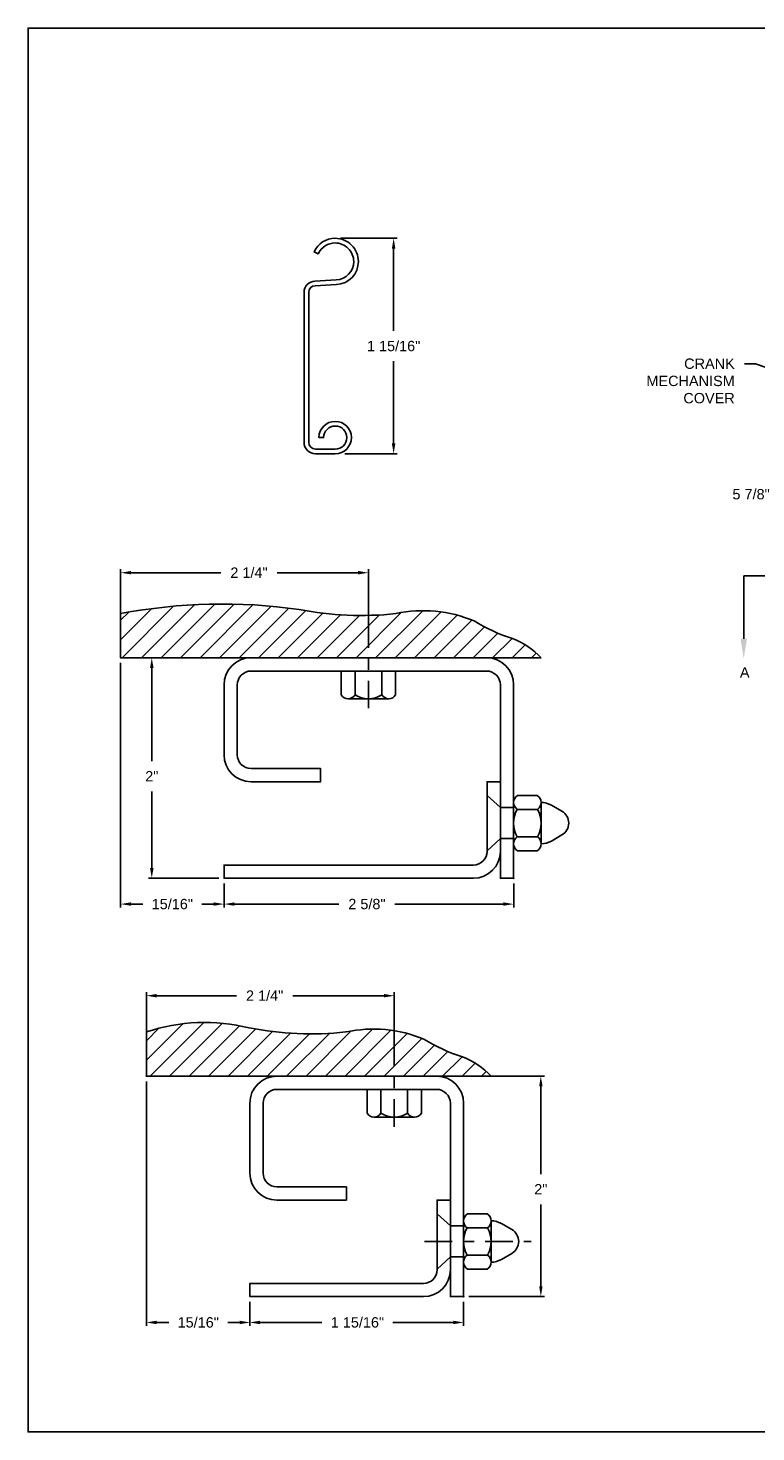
# Model space of a CAD drawing. Header units: inches. Extents: x 169.6 to 213.7, y 214.8 to 266.5.
# Tile 7 of 18: x 169.6 to 176.2, y 234.4 to 247.2. Entities that reach past the tile are written whole.
import ezdxf
from ezdxf import colors
from ezdxf.entities.mleader import LeaderData, LeaderLine
from ezdxf.math import Vec2, Vec3

# ---------------------------------------------------------------- set-up
doc = ezdxf.new("R2010")
doc.units = ezdxf.units.IN
doc.header["$LTSCALE"] = 0.25
doc.header["$MEASUREMENT"] = 0
doc.linetypes.add('CENTER', pattern=[2, 1.25, -0.25, 0.25, -0.25])
for name, color, linetype in [('ANNOTATIONS', 1, 'Continuous'), ('DETAILS', 4, 'Continuous'), ('SECTION CUTS', 6, 'CENTER')]:
    doc.layers.add(name, color=color, linetype=linetype)
doc.styles.add('ARIAL', font='arial.ttf', dxfattribs={"height": 0.09375})
doc.styles.get("Standard").update_dxf_attribs({"font": 'romans.shx'})
doc.dimstyles.new('ARIAL', dxfattribs={"dimtxt": 0.09375, "dimasz": 0.09375, "dimexe": 0.03125, "dimexo": 0.046875, "dimgap": 0.09, "dimtad": 0, "dimtih": 1, "dimtoh": 1, "dimdec": 4, "dimzin": 0, "dimdsep": 46, "dimlunit": 4, "dimtxsty": 'ARIAL', "dimcen": 0.09, "dimadec": 0, "dimazin": 0, "dimtfac": 1, "dimtdec": 4, "dimtix": 1, "dimtofl": 0, "dimtmove": 0, "dimatfit": 3, "dimfxl": 0.18, "dimfrac": 2, "dimtolj": 1, "dimtzin": 0, "dimarcsym": 0})
doc.dimstyles.new('STANDARD$0', dxfattribs={"dimtxt": 0.09375, "dimasz": 0.09375, "dimexe": 0.03125, "dimexo": 0.046875, "dimgap": 0.09, "dimtad": 0, "dimtih": 1, "dimtoh": 1, "dimdec": 4, "dimzin": 0, "dimdsep": 46, "dimtxsty": 'ARIAL', "dimcen": 0.09, "dimadec": 0, "dimazin": 0, "dimtfac": 1, "dimtdec": 4, "dimtofl": 0, "dimtmove": 0, "dimatfit": 1, "dimfxl": 1, "dimtolj": 1, "dimtzin": 0, "dimarcsym": 0})

# ---------------------------------------------------------------- blocks, each defined once
blk = doc.blocks.new('*D47')
at = {"layer": 'ANNOTATIONS', "color": 0, "lineweight": -2, "transparency": 16777216}
for p, q in [((176.583, 243.502), (176.583, 242.921)), ((177.005, 243.011), (177.005, 242.921)), ((176.489, 242.953), (176.395, 242.953)), ((177.098, 242.953), (177.192, 242.953))]:
    blk.add_line(p, q, dxfattribs=at)
at = {"layer": 'ANNOTATIONS', "color": 0, "transparency": 16777216}
for points in [[(176.489, 242.968), (176.489, 242.937), (176.583, 242.953)], [(177.098, 242.968), (177.098, 242.937), (177.005, 242.953)]]:
    blk.add_solid(points, dxfattribs=at)
at = {"layer": 'defpoints', "color": 0, "transparency": 16777216}
for p in [(176.583, 243.549), (177.005, 243.058), (176.583, 242.953)]:
    blk.add_point(p, dxfattribs=at)
at = {"layer": 'ANNOTATIONS', "color": 0, "transparency": 16777216, "insert": (176.142, 242.953), "char_height": 0.0938, "attachment_point": 5, "style": 'ARIAL'}
blk.add_mtext('\\A1;5 7/8"', dxfattribs=at)
blk = doc.blocks.new('*D61')
at = {"layer": 'ANNOTATIONS', "color": 0, "linetype": 'Continuous', "lineweight": -2, "transparency": 16777216}
for p, q in [((170.661, 237.627), (170.661, 235.409)), ((171.599, 235.627), (171.599, 235.409)), ((170.755, 235.44), (170.864, 235.44)), ((171.505, 235.44), (171.398, 235.44))]:
    blk.add_line(p, q, dxfattribs=at)
at = {"layer": 'ANNOTATIONS', "color": 0, "linetype": 'Continuous', "transparency": 16777216}
for points in [[(170.755, 235.456), (170.755, 235.424), (170.661, 235.44)], [(171.505, 235.456), (171.505, 235.424), (171.599, 235.44)]]:
    blk.add_solid(points, dxfattribs=at)
at = {"layer": 'defpoints', "color": 0, "linetype": 'Continuous', "transparency": 16777216}
for p in [(170.661, 237.674), (171.599, 235.674), (171.599, 235.44)]:
    blk.add_point(p, dxfattribs=at)
at = {"layer": 'ANNOTATIONS', "color": 0, "linetype": 'Continuous', "transparency": 16777216, "insert": (171.131, 235.44), "char_height": 0.0938, "attachment_point": 5, "style": 'ARIAL'}
blk.add_mtext('\\A1;15/16"', dxfattribs=at)
blk = doc.blocks.new('*D62')
at = {"layer": 'ANNOTATIONS', "color": 0, "linetype": 'Continuous', "lineweight": -2, "transparency": 16777216}
for p, q in [((171.599, 235.627), (171.599, 235.409)), ((173.536, 235.627), (173.536, 235.409)), ((171.692, 235.44), (172.252, 235.44)), ((173.442, 235.44), (172.895, 235.44))]:
    blk.add_line(p, q, dxfattribs=at)
at = {"layer": 'ANNOTATIONS', "color": 0, "linetype": 'Continuous', "transparency": 16777216}
for points in [[(171.692, 235.456), (171.692, 235.424), (171.599, 235.44)], [(173.442, 235.456), (173.442, 235.424), (173.536, 235.44)]]:
    blk.add_solid(points, dxfattribs=at)
at = {"layer": 'defpoints', "color": 0, "linetype": 'Continuous', "transparency": 16777216}
for p in [(171.599, 235.674), (173.536, 235.674), (171.599, 235.44)]:
    blk.add_point(p, dxfattribs=at)
at = {"layer": 'ANNOTATIONS', "color": 0, "linetype": 'Continuous', "transparency": 16777216, "insert": (172.574, 235.44), "char_height": 0.09375, "attachment_point": 5, "style": 'ARIAL'}
blk.add_mtext('\\A1;1 15/16"', dxfattribs=at)
blk = doc.blocks.new('*D63')
at = {"layer": 'ANNOTATIONS', "color": 0, "linetype": 'Continuous', "lineweight": -2, "transparency": 16777216}
for p, q in [((173.338, 237.674), (174.268, 237.674)), ((174.236, 237.581), (174.236, 236.785)), ((174.236, 235.768), (174.236, 236.511)), ((173.583, 235.674), (174.268, 235.674))]:
    blk.add_line(p, q, dxfattribs=at)
at = {"layer": 'ANNOTATIONS', "color": 0, "linetype": 'Continuous', "transparency": 16777216}
for points in [[(174.221, 237.581), (174.252, 237.581), (174.236, 237.674)], [(174.221, 235.768), (174.252, 235.768), (174.236, 235.674)]]:
    blk.add_solid(points, dxfattribs=at)
at = {"layer": 'defpoints', "color": 0, "linetype": 'Continuous', "transparency": 16777216}
for p in [(173.291, 237.674), (174.236, 237.674), (173.536, 235.674)]:
    blk.add_point(p, dxfattribs=at)
at = {"layer": 'ANNOTATIONS', "color": 0, "linetype": 'Continuous', "transparency": 16777216, "insert": (174.236, 236.648), "char_height": 0.0938, "attachment_point": 5, "style": 'ARIAL'}
blk.add_mtext('\\A1;2"', dxfattribs=at)
blk = doc.blocks.new('*D70')
at = {"layer": 'ANNOTATIONS', "color": 0, "linetype": 'Continuous', "lineweight": -2, "transparency": 16777216}
for p, q in [((170.661, 237.952), (170.661, 238.435)), ((170.755, 238.404), (171.479, 238.404)), ((172.814, 238.404), (171.987, 238.404)), ((172.908, 237.952), (172.908, 238.435))]:
    blk.add_line(p, q, dxfattribs=at)
at = {"layer": 'ANNOTATIONS', "color": 0, "linetype": 'Continuous', "transparency": 16777216}
for points in [[(170.755, 238.42), (170.755, 238.388), (170.661, 238.404)], [(172.814, 238.42), (172.814, 238.388), (172.908, 238.404)]]:
    blk.add_solid(points, dxfattribs=at)
at = {"layer": 'defpoints', "color": 0, "linetype": 'Continuous', "transparency": 16777216}
for p in [(172.908, 238.404), (170.661, 237.905), (172.908, 237.905)]:
    blk.add_point(p, dxfattribs=at)
at = {"layer": 'ANNOTATIONS', "color": 0, "linetype": 'Continuous', "transparency": 16777216, "insert": (171.733, 238.404), "char_height": 0.0938, "attachment_point": 5, "style": 'ARIAL'}
blk.add_mtext('\\A1;2 1/4"', dxfattribs=at)
blk = doc.blocks.new('*D58')
at = {"layer": 'ANNOTATIONS', "color": 0, "linetype": 'Continuous', "lineweight": -2, "transparency": 16777216}
for p, q in [((170.427, 241.423), (170.427, 239.204)), ((171.365, 239.423), (171.365, 239.204)), ((170.521, 239.235), (170.629, 239.235)), ((171.271, 239.235), (171.163, 239.235))]:
    blk.add_line(p, q, dxfattribs=at)
at = {"layer": 'ANNOTATIONS', "color": 0, "linetype": 'Continuous', "transparency": 16777216}
for points in [[(170.521, 239.251), (170.521, 239.22), (170.427, 239.235)], [(171.271, 239.251), (171.271, 239.22), (171.365, 239.235)]]:
    blk.add_solid(points, dxfattribs=at)
at = {"layer": 'defpoints', "color": 0, "linetype": 'Continuous', "transparency": 16777216}
for p in [(170.427, 241.47), (171.365, 239.47), (171.365, 239.235)]:
    blk.add_point(p, dxfattribs=at)
at = {"layer": 'ANNOTATIONS', "color": 0, "linetype": 'Continuous', "transparency": 16777216, "insert": (170.896, 239.235), "char_height": 0.0938, "attachment_point": 5, "style": 'ARIAL'}
blk.add_mtext('\\A1;15/16"', dxfattribs=at)
blk = doc.blocks.new('*D59')
at = {"layer": 'ANNOTATIONS', "color": 0, "linetype": 'Continuous', "lineweight": -2, "transparency": 16777216}
for p, q in [((171.365, 239.423), (171.365, 239.204)), ((173.99, 239.423), (173.99, 239.204)), ((171.459, 239.235), (172.406, 239.235)), ((173.896, 239.235), (172.914, 239.235))]:
    blk.add_line(p, q, dxfattribs=at)
at = {"layer": 'ANNOTATIONS', "color": 0, "linetype": 'Continuous', "transparency": 16777216}
for points in [[(171.459, 239.251), (171.459, 239.22), (171.365, 239.235)], [(173.896, 239.251), (173.896, 239.22), (173.99, 239.235)]]:
    blk.add_solid(points, dxfattribs=at)
at = {"layer": 'defpoints', "color": 0, "linetype": 'Continuous', "transparency": 16777216}
for p in [(171.365, 239.47), (173.99, 239.47), (171.365, 239.235)]:
    blk.add_point(p, dxfattribs=at)
at = {"layer": 'ANNOTATIONS', "color": 0, "linetype": 'Continuous', "transparency": 16777216, "insert": (172.66, 239.235), "char_height": 0.0938, "attachment_point": 5, "style": 'ARIAL'}
blk.add_mtext('\\A1;2 5/8"', dxfattribs=at)
blk = doc.blocks.new('*D60')
at = {"layer": 'ANNOTATIONS', "color": 0, "linetype": 'Continuous', "lineweight": -2, "transparency": 16777216}
for p, q in [((171.563, 241.47), (170.679, 241.47)), ((170.71, 241.376), (170.71, 240.532)), ((170.71, 239.563), (170.71, 240.258)), ((171.318, 239.47), (170.679, 239.47))]:
    blk.add_line(p, q, dxfattribs=at)
at = {"layer": 'ANNOTATIONS', "color": 0, "linetype": 'Continuous', "transparency": 16777216}
for points in [[(170.694, 241.376), (170.726, 241.376), (170.71, 241.47)], [(170.694, 239.563), (170.726, 239.563), (170.71, 239.47)]]:
    blk.add_solid(points, dxfattribs=at)
at = {"layer": 'defpoints', "color": 0, "linetype": 'Continuous', "transparency": 16777216}
for p in [(170.71, 241.47), (171.61, 241.47), (171.365, 239.47)]:
    blk.add_point(p, dxfattribs=at)
at = {"layer": 'ANNOTATIONS', "color": 0, "linetype": 'Continuous', "transparency": 16777216, "insert": (170.71, 240.395), "char_height": 0.0938, "attachment_point": 5, "style": 'ARIAL'}
blk.add_mtext('\\A1;2"', dxfattribs=at)
blk = doc.blocks.new('*D69')
at = {"layer": 'ANNOTATIONS', "color": 0, "linetype": 'Continuous', "lineweight": -2, "transparency": 16777216}
for p, q in [((170.427, 241.747), (170.427, 242.272)), ((170.521, 242.241), (171.337, 242.241)), ((172.58, 242.241), (171.845, 242.241)), ((172.674, 241.747), (172.674, 242.272))]:
    blk.add_line(p, q, dxfattribs=at)
at = {"layer": 'ANNOTATIONS', "color": 0, "linetype": 'Continuous', "transparency": 16777216}
for points in [[(170.521, 242.257), (170.521, 242.226), (170.427, 242.241)], [(172.58, 242.257), (172.58, 242.226), (172.674, 242.241)]]:
    blk.add_solid(points, dxfattribs=at)
at = {"layer": 'defpoints', "color": 0, "linetype": 'Continuous', "transparency": 16777216}
for p in [(172.674, 242.241), (170.427, 241.7), (172.674, 241.7)]:
    blk.add_point(p, dxfattribs=at)
at = {"layer": 'ANNOTATIONS', "color": 0, "linetype": 'Continuous', "transparency": 16777216, "insert": (171.591, 242.241), "char_height": 0.0938, "attachment_point": 5, "style": 'ARIAL'}
blk.add_mtext('\\A1;2 1/4"', dxfattribs=at)
blk = doc.blocks.new('*D110')
at = {"layer": 'ANNOTATIONS', "color": 0, "lineweight": -2, "transparency": 16777216}
for p, q in [((172.419, 245.275), (172.933, 245.275)), ((172.902, 245.181), (172.902, 244.436)), ((172.902, 243.414), (172.902, 244.159)), ((172.461, 243.32), (172.933, 243.32))]:
    blk.add_line(p, q, dxfattribs=at)
at = {"layer": 'ANNOTATIONS', "color": 0, "transparency": 16777216}
for points in [[(172.886, 245.181), (172.918, 245.181), (172.902, 245.275)], [(172.886, 243.414), (172.918, 243.414), (172.902, 243.32)]]:
    blk.add_solid(points, dxfattribs=at)
at = {"layer": 'defpoints', "color": 0, "transparency": 16777216}
for p in [(172.372, 245.275), (172.415, 243.32), (172.902, 243.32)]:
    blk.add_point(p, dxfattribs=at)
at = {"layer": 'ANNOTATIONS', "color": 0, "transparency": 16777216, "insert": (172.902, 244.297), "char_height": 0.09375, "attachment_point": 5, "style": 'ARIAL'}
blk.add_mtext('\\A1;1 15/16"', dxfattribs=at)

msp = doc.modelspace()

# ---------------------------------------------------------------- hatches: boundary and pattern name
at = {"layer": 'DETAILS', "linetype": 'Continuous'}
h = msp.add_hatch(dxfattribs=at)
h.set_pattern_fill('ANSI31', color=256, style=0)
h.set_pattern_definition([(45, (183.18255, 215.32098), (-0.08838835, 0.08838835), [])])
h.paths.add_polyline_path([(172.92262, 241.87014, -0.07533914), (172.04485, 241.90759, 0.08278107), (170.42726, 241.87014), (170.42726, 241.4696), (174.2395, 241.4696, 0.10706088), (173.97968, 241.64455, -0.06290317), (173.63077, 241.8041, 0.15379408)])
h.paths.add_polyline_path([(171.40371, 242.31314), (171.77839, 242.31314), (171.77839, 242.16931), (171.40371, 242.16931)], flags=9)
h = msp.add_hatch(dxfattribs=at)
h.set_pattern_fill('ANSI31', color=256, style=0)
h.set_pattern_definition([(45, (182.72902, 211.52571), (-0.08838835, 0.08838835), [])])
h.paths.add_polyline_path([(172.46908, 238.07487, -0.07533914), (171.59132, 238.11232, 0.14389298), (170.66123, 238.07487), (170.66123, 237.67433), (173.78596, 237.67433, 0.10706088), (173.52615, 237.84928, -0.06290317), (173.17724, 238.00883, 0.15379408)])
h.paths.add_polyline_path([(171.54167, 238.30667), (171.92633, 238.30667), (171.92633, 238.49986), (171.54167, 238.49986)], flags=9)

# ---------------------------------------------------------------- linework, layer by layer
at = {"layer": 'defpoints'}
msp.add_lwpolyline([(189.05875, 234.44685), (169.58887, 234.44685), (169.58887, 247.18196), (189.05875, 247.18196)], close=True, dxfattribs=at)
at = {"layer": 'DETAILS'}
for p, q in [((172.37161, 245.27482), (172.37237, 245.27482)), ((172.37161, 245.23282), (172.37237, 245.23282)), ((174.2395, 241.4696), (170.42726, 241.4696)), ((173.78596, 237.67433), (170.66123, 237.67433))]:
    msp.add_line(p, q, dxfattribs=at)
at = {"layer": 'DETAILS', "linetype": 'Continuous'}
for p, q in [((170.42726, 241.4696), (170.42726, 241.87014)), ((172.42726, 241.3496), (172.42726, 241.13344)), ((172.55226, 241.13374), (172.55226, 241.3496)), ((172.79497, 241.13374), (172.79497, 241.3496)), ((172.91997, 241.3496), (172.91997, 241.13344)), ((172.48968, 241.09828), (172.85756, 241.09828)), ((173.74976, 240.2196), (173.86976, 240.11022)), ((174.02538, 240.2196), (174.20369, 240.2196)), ((173.98976, 240.11022), (173.86976, 240.11022)), ((173.98975, 240.16121), (173.98978, 239.77557)), ((174.20675, 240.09461), (174.02242, 240.0946)), ((174.23948, 240.15794), (174.2395, 239.78306)), ((174.33177, 240.13249), (174.42768, 240.07712)), ((173.74976, 239.7196), (173.86976, 239.82897)), ((173.98976, 239.82897), (173.86976, 239.82897)), ((174.20675, 239.84458), (174.02242, 239.8446)), ((174.33177, 239.8067), (174.42768, 239.86207)), ((174.02538, 239.7196), (174.20369, 239.7196)), ((170.66123, 237.67433), (170.66123, 238.07487)), ((172.66123, 237.55433), (172.66123, 237.33817)), ((172.78623, 237.33847), (172.78623, 237.55433)), ((173.02893, 237.33847), (173.02893, 237.55433)), ((173.15393, 237.55433), (173.15393, 237.33817)), ((172.72364, 237.30301), (173.09152, 237.30301)), ((173.29623, 236.42433), (173.41623, 236.31495)), ((173.53622, 236.36594), (173.53625, 235.9803)), ((173.57185, 236.42433), (173.75016, 236.42433)), ((173.53623, 236.31495), (173.41623, 236.31495)), ((173.75322, 236.29934), (173.56889, 236.29933)), ((173.78594, 236.36267), (173.78597, 235.98779)), ((173.87824, 236.33722), (173.97414, 236.28185)), ((173.29623, 235.92433), (173.41623, 236.0337)), ((173.53623, 236.0337), (173.41623, 236.0337)), ((173.75322, 236.04931), (173.56889, 236.04933)), ((173.87824, 236.01143), (173.97414, 236.0668)), ((173.57185, 235.92433), (173.75016, 235.92433))]:
    msp.add_line(p, q, dxfattribs=at)
at = {"layer": 'DETAILS', "linetype": 'CENTER', "ltscale": 0.8}
for p, q in [((172.67362, 241.81104), (172.67362, 240.9863)), ((172.90758, 238.01577), (172.90758, 237.19103)), ((173.18242, 236.17433), (174.14828, 236.17433))]:
    msp.add_line(p, q, dxfattribs=at)
at = {"layer": 'DETAILS'}
msp.add_lwpolyline([(172.58238, 245.06482, -0.39895955), (172.38337, 244.85511), (172.19112, 244.84504, 0.39895955), (172.13237, 244.78312), (172.13237, 243.42401, 0.41421356), (172.19437, 243.36201), (172.37237, 243.36201, 2.41421356), (172.26737, 243.46701), (172.22537, 243.46701, -2.41421356), (172.37237, 243.32001), (172.19437, 243.32001, -0.41421356), (172.09037, 243.42401), (172.09037, 244.78312, -0.39895955), (172.18893, 244.88698), (172.38117, 244.89705, 0.39895955), (172.54038, 245.06482, 0.41491795), (172.37198, 245.23282, 0.29455643), (172.21919, 245.13478), (172.21887, 245.13409), (172.18066, 245.15151), (172.18097, 245.1522, -0.29428604), (172.37201, 245.27482, -0.41473176)], format="xyb", close=True, dxfattribs=at)
at = {"layer": 'DETAILS', "linetype": 'Continuous'}
for points in [[(170.42726, 241.87014, -0.08278107), (172.04485, 241.90759, 0.07533914), (172.92262, 241.87014, -0.15379408), (173.63077, 241.8041, 0.06290317), (173.97968, 241.64455, -0.10706088), (174.2395, 241.4696, -12.42229362), (174.2395, 241.4696, -0.16205101)], [(170.66123, 238.07487, -0.14389298), (171.59132, 238.11232, 0.07533914), (172.46908, 238.07487, -0.15379408), (173.17724, 238.00883, 0.06290317), (173.52615, 237.84928, -0.10706088), (173.78596, 237.67433, -12.42229362), (173.78596, 237.67433, -0.16205101)]]:
    msp.add_lwpolyline(points, format="xyb", dxfattribs=at)
at = {"layer": 'DETAILS'}
for points in [[(173.74476, 241.4696, -0.41421356), (173.98976, 241.2246), (173.98976, 239.4696), (173.86976, 239.4696), (173.86976, 241.2246, 0.41421356), (173.74476, 241.3496), (171.60976, 241.3496, 0.41421356), (171.48476, 241.2246), (171.48476, 240.5896, 0.41421356), (171.60976, 240.4646), (172.23976, 240.4646), (172.23976, 240.3446), (171.60976, 240.3446, -0.41421356), (171.36476, 240.5896), (171.36476, 241.2246, -0.41421356), (171.60976, 241.4696)], [(173.86976, 240.3446), (173.74976, 240.3446), (173.74976, 239.7146, -0.41421356), (173.62476, 239.5896), (171.36476, 239.5896), (171.36476, 239.4696), (173.62476, 239.4696, 0.41421356), (173.86976, 239.7146)], [(173.29123, 237.67433, -0.41421356), (173.53623, 237.42933), (173.53623, 235.67433), (173.41623, 235.67433), (173.41623, 237.42933, 0.41421356), (173.29123, 237.55433), (171.84373, 237.55433, 0.41421356), (171.71873, 237.42933), (171.71873, 236.79433, 0.41421356), (171.84373, 236.66933), (172.47373, 236.66933), (172.47373, 236.54933), (171.84373, 236.54933, -0.41421356), (171.59873, 236.79433), (171.59873, 237.42933, -0.41421356), (171.84373, 237.67433)], [(173.41623, 236.54933), (173.29623, 236.54933), (173.29623, 235.91933, -0.41421356), (173.17123, 235.79433), (171.59873, 235.79433), (171.59873, 235.67433), (173.17123, 235.67433, 0.41421356), (173.41623, 235.91933)]]:
    msp.add_lwpolyline(points, format="xyb", dxfattribs=at)
at = {"layer": 'DETAILS', "linetype": 'Continuous'}
for centre, radius, start, end in [((172.48968, 241.17125), 0.07297, 211.206831, 329.063908), ((172.67362, 241.32367), 0.22539, 237.424664, 302.575336), ((172.85756, 241.17125), 0.07297, 210.936092, 328.793169), ((174.06374, 240.15612), 0.07416, 121.141954, 236.052996), ((174.16535, 240.15613), 0.07415, 303.940305, 58.865128), ((174.23893, 239.9696), 0.25, 150, 210), ((173.9844, 239.97077), 0.25451, 330.279936, 29.115949), ((174.23366, 239.95676), 0.20127, 60.825773, 88.343465), ((174.36393, 239.9696), 0.125, 300.664623, 59.335377), ((174.06374, 239.78307), 0.07416, 123.947004, 238.858046), ((174.16535, 239.78306), 0.07415, 301.134872, 56.059695), ((174.23366, 239.98243), 0.20127, 271.656535, 299.174227), ((172.72364, 237.37598), 0.07297, 211.206831, 329.063908), ((172.90758, 237.5284), 0.22539, 237.424664, 302.575336), ((173.09152, 237.37598), 0.07297, 210.936092, 328.793169), ((173.6102, 236.36085), 0.07416, 121.141954, 236.052996), ((173.71182, 236.36086), 0.07415, 303.940305, 58.865128), ((173.78539, 236.17433), 0.25, 150, 210), ((173.53087, 236.1755), 0.25451, 330.279936, 29.115949), ((173.78013, 236.16149), 0.20127, 60.825773, 88.343465), ((173.91039, 236.17433), 0.125, 300.664623, 59.335377), ((173.6102, 235.9878), 0.07416, 123.947004, 238.858046), ((173.71182, 235.98779), 0.07415, 301.134872, 56.059695), ((173.78013, 236.18716), 0.20127, 271.656535, 299.174227)]:
    msp.add_arc(centre, radius, start, end, dxfattribs=at)
at = {"layer": 'DETAILS', "linetype": 'ByBlock'}
for p in [(170.42726, 241.4696), (173.98976, 239.4696), (173.98976, 239.4696), (170.66123, 237.67433), (173.53623, 235.67433), (173.53623, 235.67433)]:
    msp.add_point(p, dxfattribs=at)
at = {"layer": 'SECTION CUTS'}
msp.add_line((176.07523, 242.21234), (182.59119, 242.21234), dxfattribs=at)

# ---------------------------------------------------------------- texts
at = {"layer": 'SECTION CUTS', "style": 'ARIAL'}
msp.add_text('A', height=0.09375, dxfattribs=at).set_placement((176.04075, 241.28991))

# ---------------------------------------------------------------- dimensions: what is measured, and where the dimension line sits
at = {"layer": 'ANNOTATIONS'}
dim = msp.add_linear_dim(base=(172.90195, 243.32001), p1=(172.37238, 245.27482), p2=(172.41455, 243.32001), angle=90, text='1 15/16"', dimstyle='STANDARD$0', dxfattribs=at)
dim.commit()
dim.dimension.update_dxf_attribs({"geometry": '*D110', "text_midpoint": (172.90195, 244.29742), "dimtype": 160})
dim = msp.add_linear_dim(base=(176.58283, 242.95263), p1=(177.00471, 243.05755), p2=(176.58283, 243.54856), text='5 7/8"', dimstyle='STANDARD$0', dxfattribs=at)
dim.commit()
dim.dimension.update_dxf_attribs({"geometry": '*D47', "text_midpoint": (176.14223, 242.95263), "dimtype": 160})
at = {"layer": 'ANNOTATIONS', "linetype": 'Continuous'}
for base, p1, p2, picture, middle in [((172.67362, 242.24122), (170.42726, 241.70033), (172.67362, 241.70033), '*D69', (171.59105, 242.24122)), ((171.36476, 239.2353), (170.42726, 241.4696), (171.36476, 239.4696), '*D58', (170.89601, 239.2353)), ((172.907581, 238.403937), (170.66123, 237.905055), (172.907581, 237.905055), '*D70', (171.732849, 238.403937)), ((171.59873, 235.44002), (170.66123, 237.67433), (171.59873, 235.67433), '*D61', (171.13135, 235.44002))]:
    dim = msp.add_linear_dim(base=base, p1=p1, p2=p2, dimstyle='ARIAL', dxfattribs=at)
    dim.commit()
    dim.dimension.update_dxf_attribs({"geometry": picture, "text_midpoint": middle, "dimtype": 160})
for base, p1, p2, angle, picture, middle in [((170.70998, 241.4696), (171.36476, 239.4696), (171.60976, 241.4696), 90, '*D60', (170.70998, 240.395)), ((171.36476, 239.2353), (173.98976, 239.4696), (171.36476, 239.4696), 180, '*D59', (172.65989, 239.2353)), ((174.23633, 237.67433), (173.53623, 235.67433), (173.29123, 237.67433), 90, '*D63', (174.23633, 236.64765)), ((171.59873, 235.44002), (173.53623, 235.67433), (171.59873, 235.67433), 180, '*D62', (172.57366, 235.44002))]:
    dim = msp.add_linear_dim(base=base, p1=p1, p2=p2, angle=angle, dimstyle='ARIAL', dxfattribs=at)
    dim.commit()
    dim.dimension.update_dxf_attribs({"geometry": picture, "text_midpoint": middle, "dimtype": 160})

# ---------------------------------------------------------------- leaders
at = {"layer": 'ANNOTATIONS'}
ml = msp.add_multileader_mtext('Standard', dxfattribs=at)
ml.set_content('CRANK MECHANISM COVER', color=256, style='ARIAL')
ml.set_leader_properties()
ml.build(insert=Vec2(0, 0))
ml.multileader.update_dxf_attribs({"dogleg_length": 0.36, "arrow_head_size": 0.09375})
ctx = ml.context
ctx.base_point, ctx.char_height, ctx.arrow_head_size, ctx.landing_gap_size, ctx.plane_origin = Vec3(175.12286, 244.1367), 0.09375, 0.09375, 0.09, Vec3(174.40807, 244.13592)
ctx.text_align_type = 2
notes = []
notes.append((ctx, [(1, (1, 1, 0), (176.18158, 244.1367), (-1, 0), 0.09796, [(0, [(176.73102, 243.94471)], 0, [])])]))
ctx.mtext.insert, ctx.mtext.width, ctx.mtext.alignment, ctx.mtext.flow_direction = Vec3(175.99362, 244.18437), 0.9445531, 3, 5
at = {"layer": 'SECTION CUTS'}
ml = msp.add_multileader_mtext('Standard', dxfattribs=at)
ml.set_content('', color=256)
ml.set_leader_properties()
ml.build(insert=Vec2(0, 0))
ml.multileader.update_dxf_attribs({"dogleg_length": 0, "arrow_head_size": 0.18})
ctx = ml.context
ctx.base_point, ctx.char_height, ctx.arrow_head_size, ctx.landing_gap_size, ctx.plane_origin = Vec3(176.07523, 242.21234), 0.18, 0.18, 0, Vec3(176.07523, 241.46282)
notes.append((ctx, [(0, (1, 1, 0), (176.07523, 242.21234), (1, 0), 0, [(0, [(176.07523, 241.46282)], 0, [])])]))
ctx.mtext.insert, ctx.mtext.flow_direction = Vec3(176.07523, 242.30234), 5
for ctx, leaders in notes:
    for number, flags, end, landing, length, lines in leaders:
        leader = LeaderData()
        leader.index, (leader.has_last_leader_line, leader.has_dogleg_vector, leader.attachment_direction) = number, flags
        leader.last_leader_point, leader.dogleg_vector, leader.dogleg_length = Vec3(end), Vec3(landing), length
        for number, points, colour, breaks in lines:
            line = LeaderLine()
            line.index, line.vertices, line.color, line.breaks = number, Vec3.list(points), colors.encode_raw_color(colour), breaks
            leader.lines.append(line)
        ctx.leaders.append(leader)

doc.saveas('drawing.dxf')
